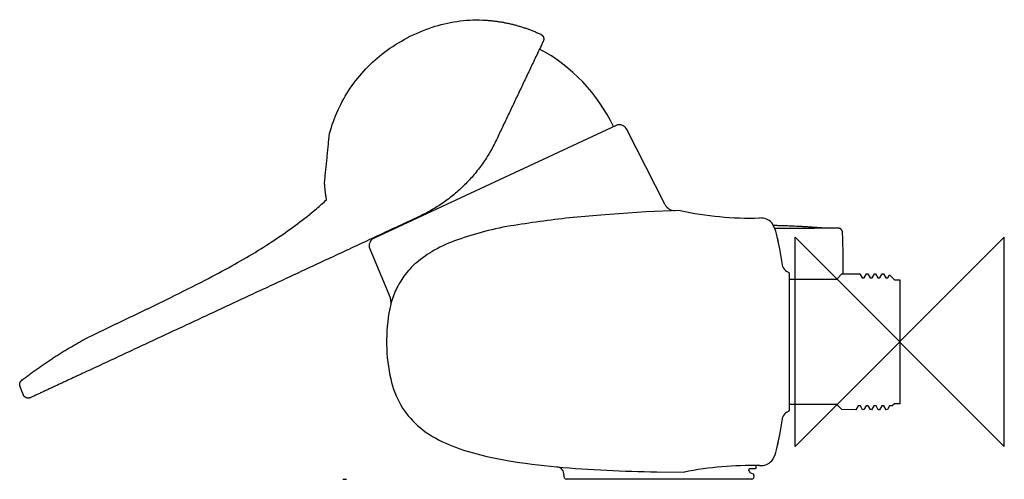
# Model space of a CAD drawing. Header units: millimetres. Extents: x -168 to 20, y -26 to 62.
import ezdxf

# ---------------------------------------------------------------- set-up
doc = ezdxf.new("R2010")
doc.units = ezdxf.units.MM
doc.header["$MEASUREMENT"] = 0
doc.layers.add('ORIGIN', color=6, linetype='Continuous')
doc.layers.add('PLANNING', color=1, linetype='Continuous')

# ---------------------------------------------------------------- blocks, each defined once
blk = doc.blocks.new('81310000_R')
at = {"layer": 'ORIGIN'}
for p, q in [((-20, -20), (-20, 20)), ((-20, 20), (20, -20)), ((20, 20), (-20, -20)), ((20, -20), (20, 20))]:
    blk.add_line(p, q, dxfattribs=at)
at = {"layer": 'PLANNING'}
for p, q in [((-54.21, 41.39), (-100.57, 19.77)), ((-44.83, 26.21), (-52.25, 40.73)), ((-48.5, 24.83), (-57.13, 24.25)), ((-41.96, 25.11), (-48.5, 24.83)), ((-57.13, 24.25), (-62.39, 23.78)), ((-26.43, 23.65), (-26.79, 23.68)), ((-22.9, 17.78), (-23.53, 20.68)), ((-23.33, 19.75), (-23.14, 18.54)), ((-22.32, 14.36), (-22.9, 17.78)), ((-21.15, 13.21), (-21.57, 13.45)), ((-21.05, 13.02), (-21.15, 13.21)), ((-21.05, -13.02), (-21.05, 13.02)), ((-21, 12), (-12, 12)), ((-12, 12), (-11.03, 12.97)), ((-11.03, 12.97), (-7.6, 12.97)), ((-7.6, 12.97), (-7.17, 12.25)), ((-7.17, 12.25), (-6.76, 12.25)), ((-6.76, 12.25), (-6.33, 13)), ((-6.33, 13), (-6.1, 12.97)), ((-6.1, 12.97), (-5.67, 12.25)), ((-5.67, 12.25), (-5.27, 12.25)), ((-5.27, 12.25), (-4.83, 13)), ((-4.83, 13), (-4.6, 12.97)), ((-4.6, 12.97), (-4.17, 12.25)), ((-4.17, 12.25), (-3.77, 12.25)), ((-3.77, 12.25), (-3.33, 13)), ((-3.33, 13), (-3.1, 12.97)), ((-3.1, 12.97), (-2.67, 12.25)), ((-2.67, 12.25), (-2.27, 12.25)), ((-2.27, 12.25), (-1.95, 12.78)), ((-1.95, 12.78), (-1, 11.85)), ((-1, 11.85), (0, 11.85)), ((0, 11.85), (0, -11.85)), ((-21.15, -13.21), (-21.05, -13.02)), ((-12, -12), (-21, -12)), ((-11.03, -12.97), (-12, -12)), ((-8.36, -12.99), (-11.03, -12.97)), ((-7.92, -12.25), (-8.36, -12.99)), ((-7.52, -12.25), (-7.92, -12.25)), ((-7.08, -12.99), (-7.52, -12.25)), ((-6.83, -12.96), (-7.08, -12.99)), ((-6.42, -12.25), (-6.83, -12.96)), ((-6.02, -12.24), (-6.42, -12.25)), ((-5.59, -12.97), (-6.02, -12.24)), ((-5.38, -12.98), (-5.59, -12.97)), ((-4.92, -12.25), (-5.38, -12.98)), ((-4.52, -12.25), (-4.92, -12.25)), ((-4.09, -12.99), (-4.52, -12.25)), ((-3.84, -12.98), (-4.09, -12.99)), ((-3.42, -12.25), (-3.84, -12.98)), ((-3.02, -12.24), (-3.42, -12.25)), ((-2.58, -12.98), (-3.02, -12.24)), ((-2.33, -12.95), (-2.58, -12.98)), ((-1.92, -12.25), (-2.33, -12.95)), ((-1.43, -12.26), (-1.92, -12.25)), ((-1, -11.85), (-1.43, -12.26)), ((0, -11.85), (-1, -11.85)), ((-22.91, -17.81), (-22.33, -14.36)), ((-21.57, -13.45), (-21.15, -13.21)), ((-23.53, -20.68), (-22.91, -17.81)), ((-23.14, -18.53), (-23.33, -19.75)), ((-26.79, -23.68), (-26.43, -23.65)), ((-106.44, -26.3, -56.5), (-105.74, -26.3, -57.23)), ((-64.05, -26.07), (-64.21, -25.17)), ((-28.24, -26.3), (-63.76, -26.3)), ((-46.44, -24.86), (-41.17, -24.91)), ((-28.63, -24.97), (-28.03, -25.28)), ((-27.86, -25.59), (-27.95, -26.07))]:
    blk.add_line(p, q, dxfattribs=at)
for points in [[(-77.04, 38.74), (-77.1, 38.6)], [(-101.31, 17.81), (-97.4, 8.49), (-97.25, 7.4)], [(-155.81, 0.5), (-151.61, 2.56)], [(-27.5, -23.69), (-27.52, -24.1), (-27.65, -24.3), (-28.71, -24.3), (-28.87, -24.36), (-28.92, -24.66)]]:
    blk.add_lwpolyline(points, dxfattribs=at)
for centre, radius, start, end in [((-84.54, 26.88), 33.08, 25.5653, 61.6702), ((-53.58, 40.03), 1.5, 27.7895, 115), ((-43, 27.14), 2.05, 207.0658, 271.5514), ((-28.55, 86.17), 62.51, 257.6128, 271.6168), ((-39.36, -192.24), 217.24, 96.0846, 99.0988), ((-26.38, 21.16), 2.49, 32.4781, 91.0107), ((-61.62, -46.61), 69.98, 104.6767, 109.1312), ((-64.36, -36.12), 59.14, 99.0988, 104.6767), ((-29.63, 19.23), 6.26, 13.3988, 31.4024), ((-99.9, 18.4), 1.52, 115.8437, 202.7785), ((-75.93, -5.36), 26.32, 109.1312, 119.6987), ((-77.35, -2.86), 23.44, 119.6987, 129.9285), ((-83.57, 4.57), 13.76, 129.9285, 144.5501), ((-20.78, 14.87), 1.62, 198.2419, 241.0957), ((-80.48, 2.37), 17.54, 144.5501, 154.1537), ((-83.65, 3.91), 14.02, 154.1537, 166.5159), ((-20.79, -14.87), 1.62, 118.8723, 161.9308), ((-29.63, -19.23), 6.27, 328.6018, 346.6085), ((-26.38, -21.16), 2.49, 268.9895, 327.5219), ((-44.26, 210.28), 235.15, 264.8053, 269.469), ((-65.7, -25.4), 1.51, 9.0708, 82.0422), ((-28.34, -90.43), 66.76, 88.6656, 101.0772), ((-63.74, -25.98), 0.317, 195.7036, 267.6367), ((-28.94, -24.95), 0.295, 349.909, 87.271), ((-28.25, -25.99), 0.307, 271.1142, 346.022), ((-28.2, -25.57), 0.343, 356.7447, 60.0144)]:
    blk.add_arc(centre, radius, start, end, dxfattribs=at)
for points, knots in [([(-108.99, 39.85), (-108.14, 42.92), (-105.47, 48.79), (-99.83, 54.74), (-94.19, 58.26), (-89.52, 60.27), (-84.65, 61.44), (-81.37, 61.61), (-79.74, 61.54)], [-39.221097, -39.221097, -39.221097, -39.221097, -29.655608, -20.12078, -14.96336, -9.796904, -4.907935, 0, 0, 0, 0]), ([(-139.34, 8.5), (-137.14, 9.58), (-133.23, 11.53), (-126.35, 15.2), (-119.1, 19.56), (-113.16, 23.97), (-110.2, 26.58), (-109.56, 27.16)], [0, 0, 0, 0, 7.320824, 13.118164, 23.390983, 32.682508, 35.257083, 35.257083, 35.257083, 35.257083]), ([(-97.29, 7.17), (-97.82, 4.94), (-98.28, 0.39), (-97.77, -6.03), (-96.02, -11.55), (-91.5, -17.49), (-83.89, -20.88), (-74.54, -22.91), (-68.72, -23.62), (-65.56, -23.91)], [372.281721, 372.281721, 372.281721, 372.281721, 379.153932, 385.964789, 391.486878, 396.393483, 407.866703, 415.730384, 425.30423, 425.30423, 425.30423, 425.30423])]:
    blk.add_open_spline(points, degree=3, knots=knots, dxfattribs=at)
for points in [[(-79.74, 61.54), (-79.73, 61.54), (-79.73, 61.55)], [(-68.14, 57.49), (-72.59, 48.11), (-77.04, 38.74)], [(-91.84, 23.97), (-123.82, 9.06), (-155.81, -5.86)], [(-11.75, 21.73), (-11.74, 21.73), (-11.74, 21.73)], [(-155.81, -5.86), (-160.99, -8.27), (-166.18, -10.69)]]:
    blk.add_open_spline(points, degree=2, dxfattribs=at)
for points, weights in [([(-79.73, 61.55), (-73.91, 61.28), (-68.62, 58.82)], [1, 0.981029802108, 1]), ([(-109.95, 30.48), (-109.47, 35.09), (-109.02, 39.71)], [1, 0.99999471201, 1]), ([(-77.1, 38.6), (-81.84, 28.63), (-91.84, 23.97)], [1, 0.940835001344, 1]), ([(-109.56, 27.16), (-109.85, 28.8), (-109.95, 30.48)], [0.99999861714, 0.998382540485, 1]), ([(-24.16, 22.29), (-20.09, 22.23), (-14.79, 21.82)], [1, 0.999516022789, 1]), ([(-17.81, 21.7), (-18.27, 21.7), (-18.73, 21.69)], [1, 0.999999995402, 1]), ([(-17.01, 21.7), (-17.41, 21.7), (-17.81, 21.7)], [1, 0.999999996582, 1]), ([(-15.77, 21.71), (-16.39, 21.7), (-17.01, 21.7)], [1, 0.99999999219, 1]), ([(-14.79, 21.82), (-14.68, 21.81), (-14.61, 21.71)], [1, 0.911355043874, 1]), ([(-10.93, 20.95), (-10.96, 21.73), (-11.74, 21.73)], [1, 0.720032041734, 1]), ([(-10.84, 12.97), (-10.75, 16.96), (-10.93, 20.95)], [0.998492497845, 0.998684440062, 1]), ([(-143.5, 6.46), (-141.41, 7.47), (-139.34, 8.5)], [1, 0.99999251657, 1]), ([(-151.61, 2.56), (-147.55, 4.5), (-143.5, 6.46)], [1, 0.999997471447, 1]), ([(-167.84, -7.37), (-162.14, -2.96), (-155.81, 0.5)], [1, 0.99683052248, 1]), ([(-168.16, -8.52), (-168.43, -7.82), (-167.84, -7.37)], [1, 0.802718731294, 1]), ([(-167.53, -10.15), (-167.85, -9.33), (-168.16, -8.52)], [1, 0.999995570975, 1])]:
    blk.add_rational_spline(points, weights, degree=2, dxfattribs=at)
for points, weights, knots in [([(-68.62, 58.82), (-68.24, 58.65), (-68.1, 58.26), (-67.96, 57.86), (-68.14, 57.49)], [1, 0.92313755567, 1, 0.923138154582, 0.999998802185], [0, 0, 0, 0.78927, 0.78927, 1.578534, 1.578534, 1.578534]), ([(-109.02, 39.71), (-109.02, 39.73), (-109.01, 39.74), (-109, 39.79), (-108.99, 39.83), (-108.99, 39.84), (-108.99, 39.85)], [1, 0.999999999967, 1, 0.999999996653, 1, 0.999999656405, 1], [-0.138625, -0.138625, -0.138625, -0.111748, -0.111748, -0.0169878, -0.0169878, 0, 0, 0]), ([(-18.73, 21.69), (-19.65, 21.69), (-20.57, 21.69), (-22.22, 21.68), (-23.86, 21.67)], [1, 0.999999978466, 1, 0.999999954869, 0.999999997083], [0, 0, 0, 1.845263, 1.845263, 5.132773, 5.132773, 5.132773]), ([(-11.74, 21.73), (-12.02, 21.73), (-12.29, 21.73), (-13.21, 21.72), (-14.12, 21.72), (-14.95, 21.71), (-15.77, 21.71)], [1, 0.999999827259, 1, 0.999999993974, 1, 0.999999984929, 1], [0, 0, 0, 0.542175, 0.542175, 2.370618, 2.370618, 4.019663, 4.019663, 4.019663]), ([(-166.18, -10.69), (-166.57, -10.87), (-166.97, -10.71), (-167.37, -10.55), (-167.53, -10.15)], [1, 0.917555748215, 1, 0.917555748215, 1], [0, 0, 0, 0.817818, 0.817818, 1.635635, 1.635635, 1.635635])]:
    blk.add_rational_spline(points, weights, degree=2, knots=knots, dxfattribs=at)

msp = doc.modelspace()

# ---------------------------------------------------------------- block references
msp.add_blockref('81310000_R', (0, 0))

doc.saveas('drawing.dxf')
